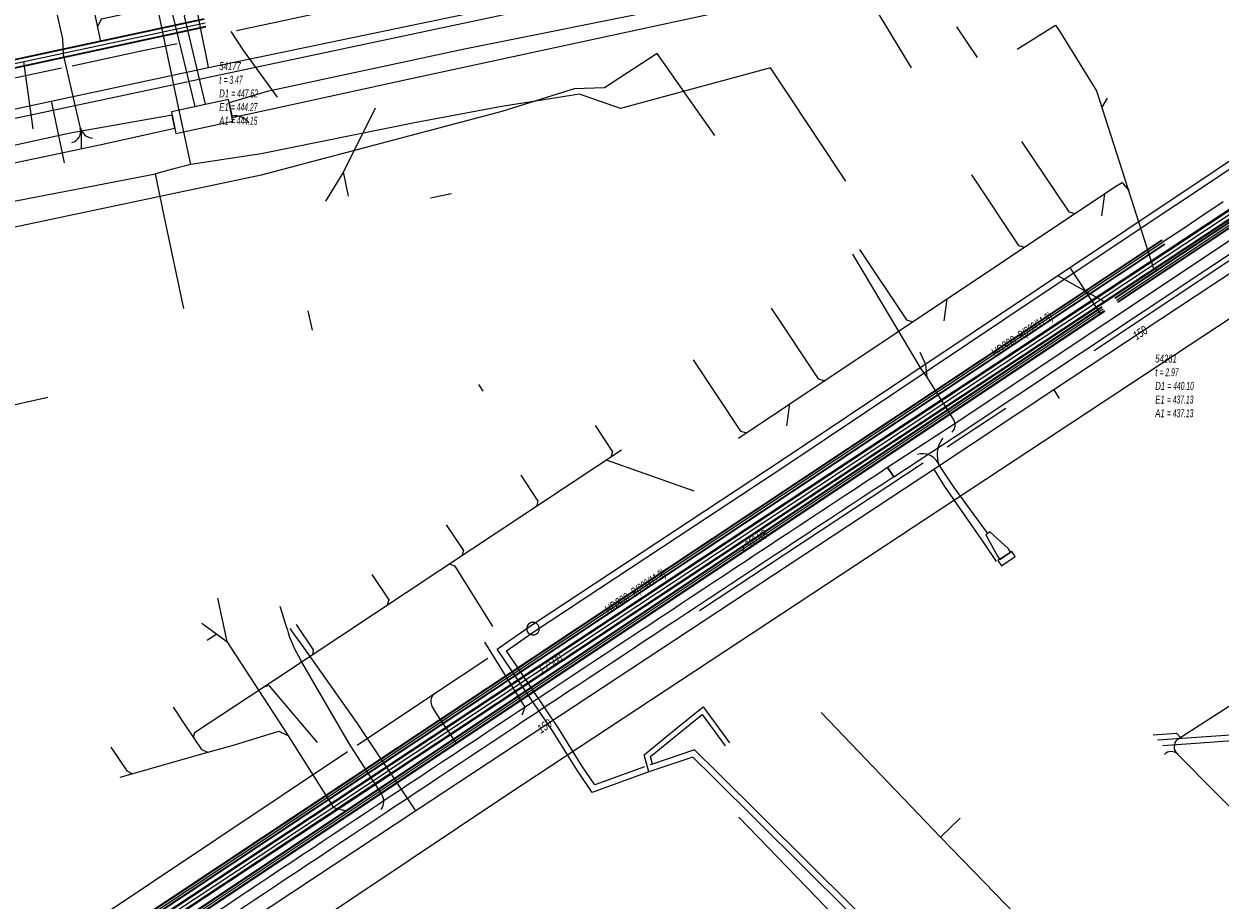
# Model space of a CAD drawing. Header units: metres. Extents: x 2695563 to 2696938, y 1260544 to 1262032.
# Tile 126 of 256: x 2695857 to 2695932, y 1261323 to 1261378. Entities that reach past the tile are written whole.
import ezdxf

# ---------------------------------------------------------------- set-up
doc = ezdxf.new("R2010")
doc.units = ezdxf.units.M
doc.linetypes.add('AUSGEZOGEN', pattern=[0])
for name, color, linetype in [('AW_LK_ Haltung Text', 7, 'AUSGEZOGEN'), ('AW_LK_Haltung', 24, 'AUSGEZOGEN'), ('AW_LK_Normschacht Text', 24, 'AUSGEZOGEN'), ('EW_LK_Bauwerk_FL_Linie_Punkt', 1, 'AUSGEZOGEN'), ('EW_LK_Trasseabs', 1, 'AUSGEZOGEN'), ('EW_LK_Trasserand', 1, 'AUSGEZOGEN'), ('FM_LK_SW_TRASSEKANTE', 94, 'AUSGEZOGEN'), ('FW_LK_Bauwerk_Linie', 200, 'AUSGEZOGEN'), ('FW_LK_Leitung', 200, 'AUSGEZOGEN'), ('GA_LK_Leitung', 32, 'AUSGEZOGEN'), ('GA_LK_Leitung_Text', 32, 'AUSGEZOGEN'), ('TV_LK_LEITUNG', 92, 'AUSGEZOGEN'), ('WA_LK_Leitung', 171, 'AUSGEZOGEN'), ('WA_LK_Leitung_Text', 171, 'AUSGEZOGEN')]:
    doc.layers.add(name, color=color, linetype=linetype)
doc.styles.add('ARIAL', font='arial.ttf')
pattern_1 = [(0, (2708005, 1273150), (6075, 6075), [6075, -6075]), (90, (2708005, 1273150), (-6075, 6075), [6075, -6075])]

# ---------------------------------------------------------------- blocks, each defined once
blk = doc.blocks.new('COMPLEXOBJECT_1583')
at = {"layer": 'FW_LK_Bauwerk_Linie', "color": 200, "linetype": 'AUSGEZOGEN', "transparency": 33554687}
for centre, start, end in [((5888.127, 11340.026), 25.62339, 221.71661), ((5888.128, 11340.026), 221.68857, 25.65143)]:
    blk.add_arc(centre, 0.4, start, end, dxfattribs=at)
blk = doc.blocks.new('COMPLEXOBJECT_1759')
at = {"layer": 'EW_LK_Trasserand', "color": 1, "linetype": 'AUSGEZOGEN', "transparency": 33554687}
blk.add_line((5910.912, 11349.615), (5910.529, 11350.201), dxfattribs=at)
for centre, radius, start, end in [((12237.539, 1750.09), 11497.529, 123.3871155, 123.6493027), ((11122.357, 3433.049), 9477.931, 123.3567577, 123.6746588)]:
    blk.add_arc(centre, radius, start, end, dxfattribs=at)
blk = doc.blocks.new('COMPLEXOBJECT_1836')
at = {"layer": 'EW_LK_Trasserand', "color": 1, "linetype": 'AUSGEZOGEN', "transparency": 33554687}
for points in [[(5868.626, 11381.277), (5867.965, 11381.1), (5867.351, 11380.971), (5866.517, 11380.797)], [(5866.965, 11380.175), (5867.495, 11380.286), (5868.127, 11380.418), (5868.775, 11380.592), (5868.626, 11381.277)], [(5865.365, 11378.818), (5866.765, 11372.992), (5867.449, 11373.14), (5866.111, 11378.708)]]:
    blk.add_lwpolyline(points, dxfattribs=at)
for centre, radius, start, end in [((5866.977, 11379.205), 1.657, 106.09918, 193.49241), ((5867.305, 11378.995), 1.228, 106.09045, 193.49872)]:
    blk.add_arc(centre, radius, start, end, dxfattribs=at)
blk = doc.blocks.new('COMPLEXOBJECT_2154')
at = {"layer": 'EW_LK_Trasseabs', "color": 1, "linetype": 'AUSGEZOGEN', "transparency": 33554687}
blk.add_line((5853.921, 11307.798), (5886.478, 11329.536), dxfattribs=at)
blk.add_arc((5854.361, 11307.148), 0.785, 124.08831, 207.41331, dxfattribs=at)
blk = doc.blocks.new('COMPLEXOBJECT_2163')
at = {"layer": 'EW_LK_Trasseabs', "color": 1, "linetype": 'AUSGEZOGEN', "transparency": 33554687}
blk.add_line((5877.019, 11332.669), (5881.85, 11335.896), dxfattribs=at)
blk.add_lwpolyline([(5881.761, 11335.098), (5882.019, 11334.68), (5883.288, 11332.766)], dxfattribs=at)
blk.add_arc((5882.412, 11335.429), 0.731, 140.29988, 206.97246, dxfattribs=at)
blk = doc.blocks.new('COMPLEXOBJECT_2321')
at = {"layer": 'EW_LK_Trasseabs', "color": 1, "linetype": 'AUSGEZOGEN', "transparency": 33554687}
blk.add_line((5914.706, 11353.213), (5913.018, 11355.908), dxfattribs=at)
blk.add_arc((5914.194, 11352.892), 0.604, 312.44416, 32.11219, dxfattribs=at)
blk = doc.blocks.new('COMPLEXOBJECT_2433')
at = {"layer": 'EW_LK_Trasseabs', "color": 1, "linetype": 'AUSGEZOGEN', "transparency": 33554687}
for p, q in [((5872.593, 11340.014), (5872.157, 11341.421)), ((5876.514, 11332.786), (5873.447, 11338.05))]:
    blk.add_line(p, q, dxfattribs=at)
blk.add_arc((5879.771, 11341.968), 7.439, 195.22455, 211.77684, dxfattribs=at)
blk = doc.blocks.new('COMPLEXOBJECT_2439')
at = {"layer": 'EW_LK_Trasseabs', "color": 1, "linetype": 'AUSGEZOGEN', "transparency": 33554687}
blk.add_line((5878.567, 11329.594), (5876.514, 11332.786), dxfattribs=at)
blk.add_arc((5877.827, 11329.119), 0.879, 323.83688, 32.70567, dxfattribs=at)
blk = doc.blocks.new('COMPLEXOBJECT_2768')
at = {"layer": 'FM_LK_SW_TRASSEKANTE', "color": 94, "linetype": 'AUSGEZOGEN', "transparency": 33554687}
blk.add_lwpolyline([(5936.952, 11350.751), (5942.087, 11341.524), (5928.825, 11333.005)], dxfattribs=at)
blk.add_arc((5929.196, 11332.573), 0.569, 130.70473, 228.35931, dxfattribs=at)
blk = doc.blocks.new('COMPLEXOBJECT_2769')
at = {"layer": 'FM_LK_SW_TRASSEKANTE', "color": 94, "linetype": 'AUSGEZOGEN', "transparency": 33554687}
for points in [[(5928.78, 11332.172), (5947.136, 11313.673), (5953.439, 11301.262)], [(5953.105, 11298.926), (5942.567, 11288.768), (5947.537, 11283.38), (5948.116, 11282.221), (5951.765, 11285.502), (5975.295, 11288.77), (5980.591, 11285.109)]]:
    blk.add_lwpolyline(points, dxfattribs=at)
blk.add_arc((5951.522, 11300.344), 2.125, 318.13593, 25.59013, dxfattribs=at)

msp = doc.modelspace()

# ---------------------------------------------------------------- hatches: boundary and pattern name
at = {"layer": 'EW_LK_Bauwerk_FL_Linie_Punkt', "lineweight": 18, "transparency": 33554687}
h = msp.add_hatch(dxfattribs=at)
h.set_pattern_fill('MUSTER', color=1, scale=4050, style=0, pattern_type=2)
h.set_pattern_definition([(0, (2703955, 1269100), (4050, 4050), [4050, -4050]), (90, (2703955, 1269100), (-4050, 4050), [4050, -4050])])
h.paths.add_polyline_path([(2695866.539, 1261371.104), (2695870.14, 1261371.88), (2695869.866, 1261373.264), (2695866.255, 1261372.481)], flags=0)
h = msp.add_hatch(dxfattribs=at)
h.set_pattern_fill('MUSTER', color=1, scale=2025, style=0, pattern_type=2)
h.set_pattern_definition([(0, (2699905, 1265050), (2025, 2025), [2025, -2025]), (90, (2699905, 1265050), (-2025, 2025), [2025, -2025])])
h.paths.add_polyline_path([(2695918.691, 1261343.805), (2695919.565, 1261344.386), (2695919.344, 1261344.719), (2695918.469, 1261344.138)], flags=0)
at = {"layer": 'EW_LK_Trasserand', "lineweight": 18, "transparency": 33554687}
h = msp.add_hatch(dxfattribs=at)
h.set_pattern_fill('MUSTER', color=1, scale=6075, style=0, pattern_type=2)
h.set_pattern_definition(pattern_1)
h.paths.add_polyline_path([(2695870.098, 1261372.111), (2695873.104, 1261372.777), (2695881.116, 1261374.511), (2695898.288, 1261378.226), (2695909.851, 1261380.728), (2695914.441, 1261381.689), (2695928.057, 1261384.55), (2695927.854, 1261385.304), (2695920.976, 1261384.113), (2695911.172, 1261381.903), (2695898.23, 1261379.12), (2695884.779, 1261376.427), (2695872.311, 1261373.751), (2695869.909, 1261373.045)], flags=0)
h = msp.add_hatch(dxfattribs=at)
h.set_pattern_fill('MUSTER', color=1, scale=6075, style=0, pattern_type=2)
h.set_pattern_definition(pattern_1)
h.paths.add_polyline_path([(2695869.596, 1261381.087), (2695868.935, 1261380.91), (2695868.321, 1261380.781), (2695867.487, 1261380.607), (2695867.409, 1261380.582), (2695867.333, 1261380.554), (2695867.258, 1261380.522), (2695867.185, 1261380.486), (2695867.113, 1261380.447), (2695867.044, 1261380.404), (2695866.976, 1261380.358), (2695866.911, 1261380.309), (2695866.849, 1261380.256), (2695866.789, 1261380.201), (2695866.732, 1261380.143), (2695866.678, 1261380.082), (2695866.627, 1261380.018), (2695866.58, 1261379.952), (2695866.535, 1261379.883), (2695866.494, 1261379.813), (2695866.457, 1261379.741), (2695866.423, 1261379.666), (2695866.393, 1261379.591), (2695866.366, 1261379.514), (2695866.343, 1261379.435), (2695866.325, 1261379.356), (2695866.31, 1261379.276), (2695866.299, 1261379.195), (2695866.292, 1261379.114), (2695866.289, 1261379.032), (2695866.29, 1261378.951), (2695866.296, 1261378.869), (2695866.305, 1261378.788), (2695866.318, 1261378.708), (2695866.335, 1261378.628), (2695867.735, 1261372.802), (2695868.419, 1261372.95), (2695867.081, 1261378.518), (2695867.068, 1261378.577), (2695867.059, 1261378.637), (2695867.052, 1261378.697), (2695867.048, 1261378.757), (2695867.047, 1261378.818), (2695867.049, 1261378.878), (2695867.054, 1261378.938), (2695867.062, 1261378.998), (2695867.073, 1261379.058), (2695867.087, 1261379.116), (2695867.104, 1261379.174), (2695867.124, 1261379.232), (2695867.146, 1261379.288), (2695867.171, 1261379.343), (2695867.199, 1261379.396), (2695867.229, 1261379.449), (2695867.262, 1261379.499), (2695867.298, 1261379.548), (2695867.335, 1261379.596), (2695867.376, 1261379.641), (2695867.418, 1261379.684), (2695867.462, 1261379.725), (2695867.508, 1261379.764), (2695867.556, 1261379.801), (2695867.606, 1261379.835), (2695867.658, 1261379.867), (2695867.711, 1261379.896), (2695867.765, 1261379.922), (2695867.821, 1261379.946), (2695867.877, 1261379.967), (2695867.935, 1261379.985), (2695868.465, 1261380.096), (2695869.097, 1261380.228), (2695869.745, 1261380.402)], flags=0)
h = msp.add_hatch(dxfattribs=at)
h.set_pattern_fill('MUSTER', color=1, scale=6075, style=0, pattern_type=2)
h.set_pattern_definition(pattern_1)
h.paths.add_polyline_path([(2695769.415, 1261351.038), (2695783.574, 1261353.972), (2695811.465, 1261359.766), (2695827.707, 1261363.203), (2695861.826, 1261370.411), (2695866.471, 1261371.436), (2695866.301, 1261372.261), (2695859.854, 1261371.135), (2695826.752, 1261363.872), (2695810.328, 1261360.481), (2695797.252, 1261357.688), (2695780.191, 1261353.997), (2695769.299, 1261351.597)], flags=0)
h = msp.add_hatch(dxfattribs=at)
h.set_pattern_fill('MUSTER', color=1, scale=6075, style=0, pattern_type=2)
h.set_pattern_definition(pattern_1)
h.paths.add_polyline_path([(2695911.882, 1261349.425), (2695915.765, 1261351.964), (2695935.565, 1261365.126), (2695935.178, 1261365.709), (2695915.38, 1261352.548), (2695911.499, 1261350.011)], flags=0)
h = msp.add_hatch(dxfattribs=at)
h.set_pattern_fill('MUSTER', color=1, scale=6075, style=0, pattern_type=2)
h.set_pattern_definition(pattern_1)
h.paths.add_polyline_path([(2695805.552, 1261281.045), (2695805.612, 1261280.374), (2695805.753, 1261280.38), (2695805.895, 1261280.388), (2695806.036, 1261280.398), (2695806.177, 1261280.412), (2695806.318, 1261280.427), (2695806.458, 1261280.445), (2695806.598, 1261280.466), (2695806.738, 1261280.489), (2695806.877, 1261280.515), (2695807.016, 1261280.543), (2695807.154, 1261280.573), (2695807.292, 1261280.606), (2695807.429, 1261280.641), (2695807.566, 1261280.679), (2695807.702, 1261280.719), (2695807.837, 1261280.762), (2695807.971, 1261280.807), (2695808.104, 1261280.854), (2695808.237, 1261280.903), (2695808.369, 1261280.955), (2695808.5, 1261281.01), (2695808.629, 1261281.066), (2695808.758, 1261281.125), (2695808.886, 1261281.186), (2695809.013, 1261281.25), (2695809.138, 1261281.315), (2695809.262, 1261281.383), (2695809.385, 1261281.453), (2695809.507, 1261281.525), (2695809.628, 1261281.6), (2695809.747, 1261281.676), (2695809.912, 1261281.785), (2695810.078, 1261281.893), (2695810.243, 1261282.002), (2695810.408, 1261282.111), (2695810.573, 1261282.22), (2695810.738, 1261282.328), (2695810.904, 1261282.437), (2695811.069, 1261282.546), (2695811.234, 1261282.655), (2695811.399, 1261282.763), (2695811.564, 1261282.872), (2695811.73, 1261282.981), (2695811.895, 1261283.09), (2695812.06, 1261283.199), (2695812.225, 1261283.307), (2695812.39, 1261283.416), (2695812.555, 1261283.525), (2695812.721, 1261283.634), (2695812.886, 1261283.743), (2695813.051, 1261283.852), (2695813.216, 1261283.961), (2695813.381, 1261284.069), (2695813.546, 1261284.178), (2695813.711, 1261284.287), (2695813.877, 1261284.396), (2695814.042, 1261284.505), (2695814.207, 1261284.614), (2695814.372, 1261284.723), (2695814.537, 1261284.832), (2695814.702, 1261284.941), (2695814.867, 1261285.05), (2695816.586, 1261286.184), (2695818.305, 1261287.318), (2695820.024, 1261288.453), (2695821.742, 1261289.588), (2695823.461, 1261290.723), (2695825.178, 1261291.859), (2695826.896, 1261292.995), (2695828.613, 1261294.132), (2695830.331, 1261295.269), (2695832.047, 1261296.407), (2695833.764, 1261297.544), (2695835.48, 1261298.683), (2695837.196, 1261299.821), (2695838.912, 1261300.961), (2695840.627, 1261302.1), (2695842.343, 1261303.24), (2695844.058, 1261304.38), (2695845.772, 1261305.521), (2695847.487, 1261306.662), (2695849.201, 1261307.804), (2695850.915, 1261308.946), (2695852.628, 1261310.088), (2695854.341, 1261311.231), (2695856.054, 1261312.374), (2695857.767, 1261313.518), (2695859.48, 1261314.662), (2695861.192, 1261315.806), (2695862.904, 1261316.951), (2695864.615, 1261318.096), (2695866.327, 1261319.242), (2695868.038, 1261320.388), (2695869.45, 1261321.328), (2695870.862, 1261322.269), (2695872.274, 1261323.209), (2695873.686, 1261324.148), (2695875.099, 1261325.088), (2695876.511, 1261326.027), (2695877.924, 1261326.966), (2695879.337, 1261327.905), (2695880.75, 1261328.843), (2695882.164, 1261329.781), (2695883.577, 1261330.719), (2695884.991, 1261331.657), (2695886.405, 1261332.594), (2695887.819, 1261333.532), (2695889.233, 1261334.469), (2695890.647, 1261335.405), (2695892.062, 1261336.342), (2695893.476, 1261337.278), (2695894.891, 1261338.214), (2695896.306, 1261339.149), (2695897.721, 1261340.085), (2695899.137, 1261341.02), (2695900.552, 1261341.955), (2695901.968, 1261342.89), (2695903.384, 1261343.824), (2695904.8, 1261344.758), (2695906.216, 1261345.692), (2695907.632, 1261346.626), (2695909.048, 1261347.559), (2695910.465, 1261348.492), (2695911.882, 1261349.425), (2695911.499, 1261350.011), (2695910.082, 1261349.077), (2695908.665, 1261348.143), (2695907.248, 1261347.208), (2695905.832, 1261346.274), (2695904.415, 1261345.339), (2695902.999, 1261344.404), (2695901.583, 1261343.468), (2695900.167, 1261342.533), (2695898.751, 1261341.597), (2695897.335, 1261340.661), (2695895.919, 1261339.725), (2695894.504, 1261338.788), (2695893.088, 1261337.852), (2695891.673, 1261336.915), (2695890.258, 1261335.978), (2695888.843, 1261335.041), (2695887.428, 1261334.104), (2695886.013, 1261333.166), (2695884.599, 1261332.228), (2695883.184, 1261331.29), (2695881.77, 1261330.352), (2695880.356, 1261329.413), (2695878.942, 1261328.475), (2695877.528, 1261327.536), (2695876.114, 1261326.597), (2695874.701, 1261325.658), (2695873.287, 1261324.718), (2695871.874, 1261323.778), (2695870.461, 1261322.838), (2695869.048, 1261321.898), (2695867.635, 1261320.958), (2695814.497, 1261285.61), (2695814.332, 1261285.501), (2695814.167, 1261285.392), (2695814.002, 1261285.283), (2695813.837, 1261285.174), (2695813.672, 1261285.066), (2695813.507, 1261284.957), (2695813.342, 1261284.848), (2695813.177, 1261284.739), (2695813.012, 1261284.63), (2695812.847, 1261284.521), (2695812.682, 1261284.412), (2695812.517, 1261284.304), (2695812.351, 1261284.195), (2695812.186, 1261284.086), (2695812.021, 1261283.977), (2695811.856, 1261283.868), (2695811.691, 1261283.76), (2695811.526, 1261283.651), (2695811.361, 1261283.542), (2695811.196, 1261283.433), (2695811.031, 1261283.325), (2695810.865, 1261283.216), (2695810.7, 1261283.107), (2695810.535, 1261282.999), (2695810.37, 1261282.89), (2695810.205, 1261282.781), (2695810.04, 1261282.673), (2695809.875, 1261282.564), (2695809.709, 1261282.455), (2695809.544, 1261282.347), (2695809.379, 1261282.238), (2695809.269, 1261282.167), (2695809.157, 1261282.099), (2695809.044, 1261282.032), (2695808.931, 1261281.967), (2695808.816, 1261281.905), (2695808.699, 1261281.844), (2695808.582, 1261281.786), (2695808.464, 1261281.729), (2695808.345, 1261281.675), (2695808.225, 1261281.623), (2695808.104, 1261281.573), (2695807.982, 1261281.525), (2695807.859, 1261281.48), (2695807.735, 1261281.436), (2695807.611, 1261281.395), (2695807.486, 1261281.356), (2695807.36, 1261281.319), (2695807.234, 1261281.285), (2695807.107, 1261281.252), (2695806.979, 1261281.223), (2695806.851, 1261281.195), (2695806.723, 1261281.169), (2695806.594, 1261281.146), (2695806.465, 1261281.126), (2695806.335, 1261281.107), (2695806.205, 1261281.091), (2695806.075, 1261281.077), (2695805.944, 1261281.066), (2695805.814, 1261281.056), (2695805.683, 1261281.05)], flags=0)
h = msp.add_hatch(dxfattribs=at)
h.set_pattern_fill('MUSTER', color=1, scale=6075, style=0, pattern_type=2)
h.set_pattern_definition(pattern_1)
h.paths.add_polyline_path([(2695918.584, 1261344.213), (2695919.267, 1261344.668), (2695919.128, 1261344.875), (2695917.964, 1261345.944), (2695917.695, 1261345.765), (2695918.446, 1261344.42)], flags=0)

# ---------------------------------------------------------------- linework, layer by layer
at = {"layer": 'AW_LK_Haltung', "linetype": 'AUSGEZOGEN', "transparency": 33554687}
for p, q in [((2695925.856, 1261360.733), (2695988.367, 1261402.31)), ((2695925.867, 1261360.717), (2695988.378, 1261402.294)), ((2695925.878, 1261360.7), (2695988.389, 1261402.277)), ((2695926.022, 1261360.484), (2695988.533, 1261402.061)), ((2695926.033, 1261360.467), (2695988.544, 1261402.044)), ((2695926.044, 1261360.451), (2695988.555, 1261402.028)), ((2695806.428, 1261365.079), (2695868.327, 1261378.367)), ((2695806.433, 1261365.059), (2695868.332, 1261378.347)), ((2695806.437, 1261365.04), (2695868.336, 1261378.328)), ((2695806.533, 1261364.59), (2695868.432, 1261377.878)), ((2695806.537, 1261364.571), (2695868.436, 1261377.859)), ((2695806.542, 1261364.551), (2695868.441, 1261377.839)), ((2695862.893, 1261318.775), (2695925.023, 1261360.18)), ((2695862.904, 1261318.759), (2695925.034, 1261360.164)), ((2695862.915, 1261318.742), (2695925.045, 1261360.147)), ((2695863.059, 1261318.526), (2695925.189, 1261359.931)), ((2695863.07, 1261318.509), (2695925.2, 1261359.914)), ((2695863.081, 1261318.493), (2695925.211, 1261359.898))]:
    msp.add_line(p, q, dxfattribs=at)
at = {"layer": 'AW_LK_Haltung', "color": 255, "transparency": 33554687}
for p, q in [((2695925.95, 1261360.592), (2695988.461, 1261402.169)), ((2695806.485, 1261364.815), (2695868.384, 1261378.103)), ((2695862.987, 1261318.634), (2695925.117, 1261360.039))]:
    msp.add_line(p, q, dxfattribs=at)
at = {"layer": 'AW_LK_Haltung', "color": 24, "linetype": 'AUSGEZOGEN', "transparency": 33554687}
for p, q in [((2695915.847, 1261377.851), (2695917.15, 1261375.896)), ((2695919.674, 1261376.437), (2695922.112, 1261377.956)), ((2695857.532, 1261371.409), (2695856.945, 1261375.647)), ((2695925.363, 1261373.339), (2695925.032, 1261372.773)), ((2695879.14, 1261372.71), (2695877.13, 1261368.68)), ((2695877.13, 1261368.68), (2695875.99, 1261366.83)), ((2695877.45, 1261367.14), (2695877.13, 1261368.68)), ((2695905.078, 1261353.864), (2695925.92, 1261367.778)), ((2695883.96, 1261367.29), (2695882.63, 1261367.02)), ((2695925.021, 1261365.901), (2695925.214, 1261367.288)), ((2695922.275, 1261362.129), (2695925.14, 1261360.526)), ((2695915.078, 1261359.273), (2695915.271, 1261360.659)), ((2695875.165, 1261358.695), (2695874.905, 1261359.918)), ((2695885.657, 1261355.26), (2695885.934, 1261354.843)), ((2695905.134, 1261352.644), (2695905.328, 1261354.031)), ((2695902.088, 1261351.871), (2695905.078, 1261353.864)), ((2695894.692, 1261351.113), (2695885.212, 1261344.836)), ((2695899.283, 1261348.524), (2695893.733, 1261350.478)), ((2695885.212, 1261344.836), (2695872.763, 1261336.594)), ((2695869.178, 1261341.762), (2695869.765, 1261339.033)), ((2695868.18, 1261340.18), (2695869.758, 1261339.033)), ((2695868.511, 1261339.121), (2695869.103, 1261339.509)), ((2695866.36, 1261334.887), (2695867.199, 1261333.629)), ((2695907.296, 1261334.537), (2695914.839, 1261326.669)), ((2695868.108, 1261331.904), (2695870.243, 1261332.513)), ((2695863.033, 1261330.457), (2695868.108, 1261331.904)), ((2695902.097, 1261327.943), (2695909.683, 1261320.1)), ((2695914.847, 1261326.669), (2695916.088, 1261327.867)), ((2695924.958, 1261316.267), (2695914.847, 1261326.669))]:
    msp.add_line(p, q, dxfattribs=at)
for points in [[(2695856.966, 1261382.926), (2695861.084, 1261380.207), (2695861.789, 1261376.922)], [(2695864.742, 1261378.66), (2695863.927, 1261378.784), (2695863.39, 1261378.667), (2695862.538, 1261378.48), (2695861.818, 1261378.322), (2695861.591, 1261377.846)], [(2695922.112, 1261377.956), (2695922.333, 1261377.602), (2695924.704, 1261373.798), (2695928.291, 1261362.581), (2695928.585, 1261362.493)], [(2695919.951, 1261370.597), (2695922.939, 1261366.159), (2695923.354, 1261366.048)], [(2695916.797, 1261368.496), (2695919.763, 1261364.043), (2695920.177, 1261363.93)], [(2695925.92, 1261367.778), (2695926.316, 1261368.016), (2695926.707, 1261367.534)], [(2695909.722, 1261363.784), (2695912.688, 1261359.331), (2695913.102, 1261359.213)], [(2695904.146, 1261360.069), (2695907.112, 1261355.617), (2695907.525, 1261355.495)], [(2695899.226, 1261356.813), (2695902.206, 1261352.31), (2695902.593, 1261352.207)], [(2695893.023, 1261352.659), (2695894.124, 1261351.007), (2695894.025, 1261350.671)], [(2695888.321, 1261349.525), (2695889.413, 1261347.888), (2695889.314, 1261347.552)], [(2695883.612, 1261346.404), (2695884.702, 1261344.768), (2695884.603, 1261344.433)], [(2695886.564, 1261339.973), (2695884.192, 1261343.785), (2695883.811, 1261343.908)], [(2695878.919, 1261343.258), (2695879.991, 1261341.649), (2695879.892, 1261341.314)], [(2695874.133, 1261340.099), (2695875.222, 1261338.492), (2695875.181, 1261338.195)], [(2695869.758, 1261339.033), (2695873.524, 1261333.236), (2695876.504, 1261328.551), (2695877.272, 1261328.337)], [(2695872.763, 1261336.594), (2695867.718, 1261333.254), (2695867.642, 1261332.963)], [(2695875.486, 1261332.642), (2695872.46, 1261336.238), (2695872.163, 1261336.196)], [(2695867.199, 1261333.629), (2695868.151, 1261332.201), (2695868.569, 1261332.036)], [(2695870.243, 1261332.513), (2695873.041, 1261333.366), (2695873.614, 1261333.094)], [(2695928.282, 1261333.132), (2695929.74, 1261333.238), (2695930.035, 1261332.927)], [(2695928.539, 1261332.825), (2695938.693, 1261333.519), (2695940.412, 1261331.712)], [(2695928.889, 1261332.456), (2695935.354, 1261332.927), (2695938.302, 1261329.828)], [(2695862.438, 1261332.355), (2695863.441, 1261330.853), (2695863.799, 1261330.676)]]:
    msp.add_lwpolyline(points, dxfattribs=at)
at = {"layer": 'EW_LK_Bauwerk_FL_Linie_Punkt', "color": 1, "linetype": 'AUSGEZOGEN', "transparency": 33554687}
for points in [[(2695866.539, 1261371.104), (2695870.14, 1261371.88), (2695869.866, 1261373.264), (2695866.255, 1261372.481), (2695866.539, 1261371.104)], [(2695918.691, 1261343.805), (2695919.565, 1261344.386), (2695919.344, 1261344.719), (2695918.469, 1261344.138), (2695918.691, 1261343.805)]]:
    msp.add_lwpolyline(points, close=True, dxfattribs=at)
at = {"layer": 'EW_LK_Trasseabs', "color": 1, "linetype": 'AUSGEZOGEN', "transparency": 33554687}
for p, q in [((2695870.38, 1261377.615), (2695901.264, 1261384.242)), ((2695859.401, 1261377.086), (2695858.249, 1261382.207)), ((2695870.834, 1261376.321), (2695870.032, 1261377.54)), ((2695872.969, 1261373.405), (2695870.834, 1261376.321)), ((2695838.48, 1261370.806), (2695859.315, 1261375.244)), ((2695924.55, 1261357.404), (2695935.339, 1261364.604)), ((2695887.448, 1261329.346), (2695939.374, 1261363.563)), ((2695913.616, 1261356.241), (2695909.293, 1261363.497)), ((2695924.964, 1261359.696), (2695923.042, 1261362.612)), ((2695913.988, 1261355.718), (2695913.616, 1261356.241)), ((2695915.271, 1261351.325), (2695918.973, 1261353.772)), ((2695899.622, 1261340.982), (2695913.735, 1261350.31)), ((2695882.82, 1261335.706), (2695886.257, 1261337.986)), ((2695858.569, 1261319.521), (2695877.375, 1261332.083))]:
    msp.add_line(p, q, dxfattribs=at)
for points in [[(2695860.507, 1261371.445), (2695859.442, 1261376.101), (2695859.401, 1261377.086)], [(2695859.988, 1261375.388), (2695864.359, 1261376.329), (2695866.63, 1261376.795)], [(2695913.988, 1261355.718), (2695913.917, 1261356.518), (2695913.554, 1261357.283)], [(2695917.835, 1261345.843), (2695915.709, 1261348.75), (2695914.735, 1261350.215)], [(2695888.417, 1261334.394), (2695888.605, 1261334.888), (2695886.063, 1261338.987)]]:
    msp.add_lwpolyline(points, dxfattribs=at)
for centre, radius, start, end in [((2695870.261, 1261371.07), 1.156, 37.76245, 99.30022), ((2695859.777, 1261371.262), 0.752, 285.38571, 14.07003), ((2695861.332, 1261371.67), 0.855, 195.28169, 266.172), ((2695916.297, 1261350.825), 1.674, 141.04587, 175.45872), ((2695913.716, 1261349.768), 1.111, 67.81548, 106.76868), ((2695913.715, 1261349.764), 1.115, 23.85191, 67.893), ((2695916.321, 1261350.823), 1.698, 175.42425, 200.96548)]:
    msp.add_arc(centre, radius, start, end, dxfattribs=at)
at = {"layer": 'EW_LK_Trasserand', "color": 1, "linetype": 'AUSGEZOGEN', "transparency": 33554687}
for points in [[(2695870.098, 1261372.111), (2695873.104, 1261372.777), (2695881.116, 1261374.511), (2695898.288, 1261378.226), (2695909.851, 1261380.728), (2695914.441, 1261381.689), (2695928.057, 1261384.55), (2695927.854, 1261385.304), (2695920.976, 1261384.113), (2695911.172, 1261381.903), (2695898.23, 1261379.12), (2695884.779, 1261376.427), (2695872.311, 1261373.751), (2695869.909, 1261373.045), (2695870.098, 1261372.111)], [(2695769.415, 1261351.038), (2695783.574, 1261353.972), (2695811.465, 1261359.766), (2695827.707, 1261363.203), (2695861.826, 1261370.411), (2695866.471, 1261371.436), (2695866.301, 1261372.261), (2695859.854, 1261371.135), (2695826.752, 1261363.872), (2695810.328, 1261360.481), (2695797.252, 1261357.688), (2695780.191, 1261353.997), (2695769.299, 1261351.597), (2695769.415, 1261351.038)], [(2695911.882, 1261349.425), (2695915.765, 1261351.964), (2695935.565, 1261365.126), (2695935.178, 1261365.709), (2695915.38, 1261352.548), (2695911.499, 1261350.011), (2695911.882, 1261349.425)], [(2695918.584, 1261344.213), (2695919.267, 1261344.668), (2695919.128, 1261344.875), (2695917.964, 1261345.944), (2695917.695, 1261345.765), (2695918.446, 1261344.42), (2695918.584, 1261344.213)]]:
    msp.add_lwpolyline(points, close=True, dxfattribs=at)
at = {"layer": 'FM_LK_SW_TRASSEKANTE', "color": 94, "linetype": 'AUSGEZOGEN', "transparency": 33554687}
for points in [[(2695867.478, 1261369.158), (2695866.716, 1261372.778), (2695865.275, 1261379.628), (2695863.613, 1261387.529)], [(2695908.865, 1261368.098), (2695904.983, 1261373.923), (2695904.096, 1261375.254), (2695894.624, 1261372.68), (2695892.036, 1261373.588), (2695887.135, 1261372.814), (2695881.619, 1261371.779), (2695871.923, 1261369.823), (2695867.478, 1261369.158)], [(2695867.478, 1261369.158), (2695866.319, 1261368.846), (2695865.257, 1261368.56)], [(2695850.317, 1261365.803), (2695855.208, 1261366.631), (2695865.257, 1261368.56)], [(2695867.047, 1261360.047), (2695865.801, 1261365.916), (2695865.257, 1261368.56)]]:
    msp.add_lwpolyline(points, dxfattribs=at)
msp.add_arc((2695929.414, 1261331.512), 0.57, 41.28965, 138.8439, dxfattribs=at)
at = {"layer": 'FW_LK_Leitung', "color": 200, "linetype": 'AUSGEZOGEN', "transparency": 33554687}
msp.add_line((2695896.644, 1261331.287), (2695896.511, 1261331.239), dxfattribs=at)
for points in [[(2695891.845, 1261330.959), (2695890.363, 1261333.317), (2695886.835, 1261338.553), (2695889.002, 1261340.057), (2695904.964, 1261350.579), (2695920.961, 1261361.286), (2695937.842, 1261372.537), (2695959.093, 1261386.924), (2695953.892, 1261394.72), (2695956.793, 1261396.641), (2695949.479, 1261407.838)], [(2695892.181, 1261331.177), (2695890.72, 1261333.549), (2695887.422, 1261338.443), (2695889.24, 1261339.705), (2695905.199, 1261350.224), (2695921.197, 1261360.932), (2695938.078, 1261372.184), (2695959.68, 1261386.809), (2695954.482, 1261394.601), (2695957.38, 1261396.52), (2695949.8, 1261408.123)], [(2695898.007, 1261333.424), (2695899.847, 1261334.909), (2695901.517, 1261332.632)], [(2695898.221, 1261333.16), (2695899.783, 1261334.421), (2695901.234, 1261332.443)], [(2695896.426, 1261330.793), (2695896.129, 1261331.88), (2695898.007, 1261333.424)], [(2695896.644, 1261331.287), (2695896.515, 1261331.758), (2695898.221, 1261333.16)], [(2695931.702, 1261293.299), (2695934.268, 1261295.787), (2695925.81, 1261304.88), (2695917.628, 1261313.665), (2695909.278, 1261322.3), (2695900.765, 1261330.739), (2695899.305, 1261332.179), (2695896.644, 1261331.287)], [(2695931.425, 1261293.587), (2695933.708, 1261295.801), (2695925.518, 1261304.608), (2695917.338, 1261313.389), (2695908.994, 1261322.018), (2695900.483, 1261330.455), (2695899.199, 1261331.721), (2695896.426, 1261330.793)], [(2695896.426, 1261330.793), (2695892.84, 1261329.502), (2695891.845, 1261330.959)], [(2695896.134, 1261331.105), (2695892.996, 1261329.982), (2695892.181, 1261331.177)]]:
    msp.add_lwpolyline(points, dxfattribs=at)
at = {"layer": 'GA_LK_Leitung', "linetype": 'AUSGEZOGEN', "transparency": 33554687}
for p, q in [((2695862.847, 1261320.591), (2695928.82, 1261364.397)), ((2695862.857, 1261320.575), (2695928.83, 1261364.381)), ((2695862.867, 1261320.559), (2695928.84, 1261364.365)), ((2695863.013, 1261320.341), (2695928.986, 1261364.147)), ((2695863.023, 1261320.325), (2695928.996, 1261364.131)), ((2695863.033, 1261320.309), (2695929.006, 1261364.115))]:
    msp.add_line(p, q, dxfattribs=at)
at = {"layer": 'GA_LK_Leitung', "color": 255, "linetype": 'AUSGEZOGEN', "transparency": 33554687}
msp.add_line((2695862.94, 1261320.45), (2695928.913, 1261364.256), dxfattribs=at)
at = {"layer": 'GA_LK_Leitung', "color": 32, "linetype": 'AUSGEZOGEN', "transparency": 33554687}
for points in [[(2695800.392, 1261360.316), (2695818.038, 1261364.006), (2695822.044, 1261364.861), (2695835.45, 1261367.629), (2695853.887, 1261371.559), (2695887.563, 1261378.677), (2695916.357, 1261384.81), (2695936.263, 1261388.959), (2695946.214, 1261392.499), (2695963.5, 1261404.076), (2695969.89, 1261405.928), (2695976.248, 1261406.029), (2695984.804, 1261402.593), (2695991.519, 1261395.725), (2695995.33, 1261399.381), (2695995.607, 1261399.093), (2695995.704, 1261398.992)], [(2695932.697, 1261366.783), (2695932.034, 1261366.34), (2695931.31, 1261365.857), (2695931.028, 1261365.668), (2695930.171, 1261365.096), (2695928.913, 1261364.256)]]:
    msp.add_lwpolyline(points, dxfattribs=at)
at = {"layer": 'TV_LK_LEITUNG', "color": 92, "linetype": 'AUSGEZOGEN', "transparency": 33554687}
msp.add_line((2695858.453, 1261354.427), (2695854.418, 1261353.53), dxfattribs=at)
msp.add_lwpolyline([(2695900.584, 1261370.99), (2695896.938, 1261376.152), (2695893.613, 1261373.986), (2695891.699, 1261373.929), (2695887.127, 1261372.499), (2695871.932, 1261368.472), (2695853.258, 1261364.546)], dxfattribs=at)
at = {"layer": 'WA_LK_Leitung', "linetype": 'AUSGEZOGEN', "transparency": 33554687}
for p, q in [((2695945.905, 1261374.787), (2695880.097, 1261331.283)), ((2695945.922, 1261374.761), (2695880.114, 1261331.257)), ((2695945.939, 1261374.734), (2695880.131, 1261331.23)), ((2695946.181, 1261374.37), (2695880.373, 1261330.866)), ((2695946.198, 1261374.343), (2695880.39, 1261330.839)), ((2695946.215, 1261374.317), (2695880.407, 1261330.813)), ((2695879.597, 1261330.952), (2695858.635, 1261317.095)), ((2695879.614, 1261330.926), (2695858.652, 1261317.069)), ((2695879.631, 1261330.899), (2695858.669, 1261317.042)), ((2695880.097, 1261331.283), (2695879.597, 1261330.952)), ((2695880.114, 1261331.257), (2695879.614, 1261330.926)), ((2695880.131, 1261331.23), (2695879.631, 1261330.899)), ((2695880.373, 1261330.866), (2695879.873, 1261330.535)), ((2695880.39, 1261330.839), (2695879.89, 1261330.508)), ((2695880.407, 1261330.813), (2695879.907, 1261330.482)), ((2695879.873, 1261330.535), (2695858.911, 1261316.678)), ((2695879.89, 1261330.508), (2695858.928, 1261316.651)), ((2695879.907, 1261330.482), (2695858.945, 1261316.625))]:
    msp.add_line(p, q, dxfattribs=at)
at = {"layer": 'WA_LK_Leitung', "color": 255, "linetype": 'AUSGEZOGEN', "transparency": 33554687}
for p, q in [((2695946.06, 1261374.552), (2695880.252, 1261331.048)), ((2695879.752, 1261330.717), (2695858.79, 1261316.86)), ((2695880.252, 1261331.048), (2695879.752, 1261330.717))]:
    msp.add_line(p, q, dxfattribs=at)
at = {"layer": 'WA_LK_Leitung', "color": 7, "linetype": 'AUSGEZOGEN', "transparency": 33554687}
msp.add_line((2695921.993, 1261354.917), (2695922.346, 1261354.382), dxfattribs=at)
for points in [[(2695781.007, 1261356.667), (2695790.243, 1261358.632), (2695794.076, 1261359.483), (2695798.651, 1261360.449), (2695818.405, 1261364.614), (2695822.281, 1261365.449), (2695834.766, 1261368.271), (2695854.245, 1261372.205), (2695858.672, 1261373.143), (2695868.6, 1261375.283), (2695885.597, 1261378.819), (2695910.29, 1261384.023), (2695916.731, 1261385.406), (2695936.187, 1261389.481), (2695946.088, 1261393.037), (2695963.14, 1261404.657), (2695967.152, 1261405.885), (2695967.803, 1261406.084)], [(2695910.959, 1261380.852), (2695910.744, 1261380.807), (2695909.906, 1261380.63), (2695909.782, 1261380.555), (2695909.968, 1261380.247), (2695910.097, 1261380.033), (2695912.983, 1261375.258)], [(2695868.6, 1261375.283), (2695868.557, 1261375.499), (2695867.63, 1261380.124)], [(2695858.672, 1261373.143), (2695858.79, 1261372.575), (2695858.835, 1261372.36), (2695859.484, 1261369.246)], [(2695936.909, 1261364.775), (2695936.628, 1261364.589), (2695921.993, 1261354.917), (2695914.428, 1261349.896), (2695881.706, 1261328.333), (2695867.347, 1261318.846), (2695865.914, 1261317.954), (2695864.999, 1261317.383)], [(2695914.428, 1261349.896), (2695914.545, 1261349.71), (2695915.102, 1261348.824), (2695917.582, 1261345.23), (2695918.356, 1261344.071)], [(2695878.039, 1261333.821), (2695877.865, 1261334.065), (2695874.365, 1261338.999), (2695874.168, 1261339.277), (2695874.057, 1261339.433), (2695873.76, 1261339.852)], [(2695881.706, 1261328.333), (2695881.372, 1261328.832), (2695878.272, 1261333.471), (2695878.192, 1261333.592), (2695878.039, 1261333.821)]]:
    msp.add_lwpolyline(points, dxfattribs=at)

# ---------------------------------------------------------------- block references
at = {"layer": 'EW_LK_Trasseabs', "color": 1, "linetype": 'AUSGEZOGEN', "lineweight": -3, "transparency": 33554687}
for name in ['COMPLEXOBJECT_2321', 'COMPLEXOBJECT_2433', 'COMPLEXOBJECT_2163', 'COMPLEXOBJECT_2439', 'COMPLEXOBJECT_2154']:
    msp.add_blockref(name, (2690000.97, 1249999.81), dxfattribs=at)
at = {"layer": 'EW_LK_Trasserand', "color": 1, "linetype": 'AUSGEZOGEN', "lineweight": -3, "transparency": 33554687}
for name in ['COMPLEXOBJECT_1836', 'COMPLEXOBJECT_1759']:
    msp.add_blockref(name, (2690000.97, 1249999.81), dxfattribs=at)
at = {"layer": 'FM_LK_SW_TRASSEKANTE', "color": 94, "linetype": 'AUSGEZOGEN', "lineweight": -3, "transparency": 33554687}
for name in ['COMPLEXOBJECT_2768', 'COMPLEXOBJECT_2769']:
    msp.add_blockref(name, (2690000.97, 1249999.81), dxfattribs=at)
at = {"layer": 'FW_LK_Bauwerk_Linie', "color": 200, "linetype": 'AUSGEZOGEN', "lineweight": -3, "transparency": 33554687}
msp.add_blockref('COMPLEXOBJECT_1583', (2690000.97, 1249999.81), dxfattribs=at)

# ---------------------------------------------------------------- texts
at = {"layer": 'AW_LK_ Haltung Text', "color": 24, "transparency": 33554687, "insert": (2695903.022, 1261345.346), "char_height": 0.55705, "width": 2.48945, "attachment_point": 5, "rotation": 33.5214, "style": 'ARIAL'}
msp.add_mtext('\\A1;{\\fArial|i1|b0;\\H0.557054;\\W0.700000;\\C24;> \\W0.490000;300 NB}\\P', dxfattribs=at)
at = {"layer": 'AW_LK_Normschacht Text', "color": 24, "transparency": 33554687, "char_height": 0.50641, "attachment_point": 1, "line_spacing_factor": 1.024096, "style": 'ARIAL'}
for s, insert, width in [('\\A1;{\\fArial|i1|b0;\\H0.506413;\\W0.694955;\\C24;54177}\\P{\\fArial|i1|b0;\\H0.505000;\\W0.694955;\\C24;t \\W0.486468;= 3.47}\\P{\\fArial|i1|b0;\\H0.505000;\\W0.694955;\\C24;D1 \\W0.486468;= 447.62}\\P{\\fArial|i1|b0;\\H0.505000;\\W0.694955;\\C24;E1 \\W0.486468;= 444.27}\\P{\\fArial|i1|b0;\\H0.505000;\\W0.694955;\\C24;A1 \\W0.486468;= 444.15}\\P', (2695869.279, 1261375.613), 2.83648), ('\\A1;{\\fArial|i1|b0;\\H0.506413;\\W0.695182;\\C24;54261}\\P{\\fArial|i1|b0;\\H0.505000;\\W0.695182;\\C24;t \\W0.486627;= 2.97}\\P{\\fArial|i1|b0;\\H0.505000;\\W0.695182;\\C24;D1 \\W0.486627;= 440.10}\\P{\\fArial|i1|b0;\\H0.505000;\\W0.695182;\\C24;E1 \\W0.486627;= 437.13}\\P{\\fArial|i1|b0;\\H0.505000;\\W0.695182;\\C24;A1 \\W0.486627;= 437.13}\\P', (2695928.404, 1261357.148), 2.83741)]:
    msp.add_mtext(s, dxfattribs=dict(at, insert=insert, width=width))
at = {"layer": 'GA_LK_Leitung_Text', "color": 32, "transparency": 33554687, "char_height": 0.55825, "width": 5.1047, "attachment_point": 5, "rotation": 33.5844, "style": 'ARIAL'}
for insert in [(2695920.018, 1261358.345), (2695895.59, 1261342.122)]:
    msp.add_mtext('\\A1;{\\fArial|i1|b0;\\H0.558250;\\W0.700000;\\C32;HD300  \\W0.490000;R(200/11.9)}\\P', dxfattribs=dict(at, insert=insert))
at = {"layer": 'WA_LK_Leitung_Text', "color": 7, "transparency": 33554687, "char_height": 0.55426, "attachment_point": 5, "style": 'ARIAL'}
for s, insert, width, rotation in [('\\A1;{\\fArial|i1|b0;\\H0.554263;\\W0.700000;\\C7;150}\\P', (2695927.452, 1261358.517), 1.10014, 33.462), ('\\A1;{\\fArial|i1|b0;\\H0.554263;\\W0.700000;\\C7;FZ500}\\P', (2695890.221, 1261337.632), 1.76538, 33.4674), ('\\A1;{\\fArial|i1|b0;\\H0.554263;\\W0.700000;\\C7;150}\\P', (2695889.831, 1261333.68), 1.10014, 33.4188)]:
    msp.add_mtext(s, dxfattribs=dict(at, insert=insert, width=width, rotation=rotation))

doc.saveas('drawing.dxf')
